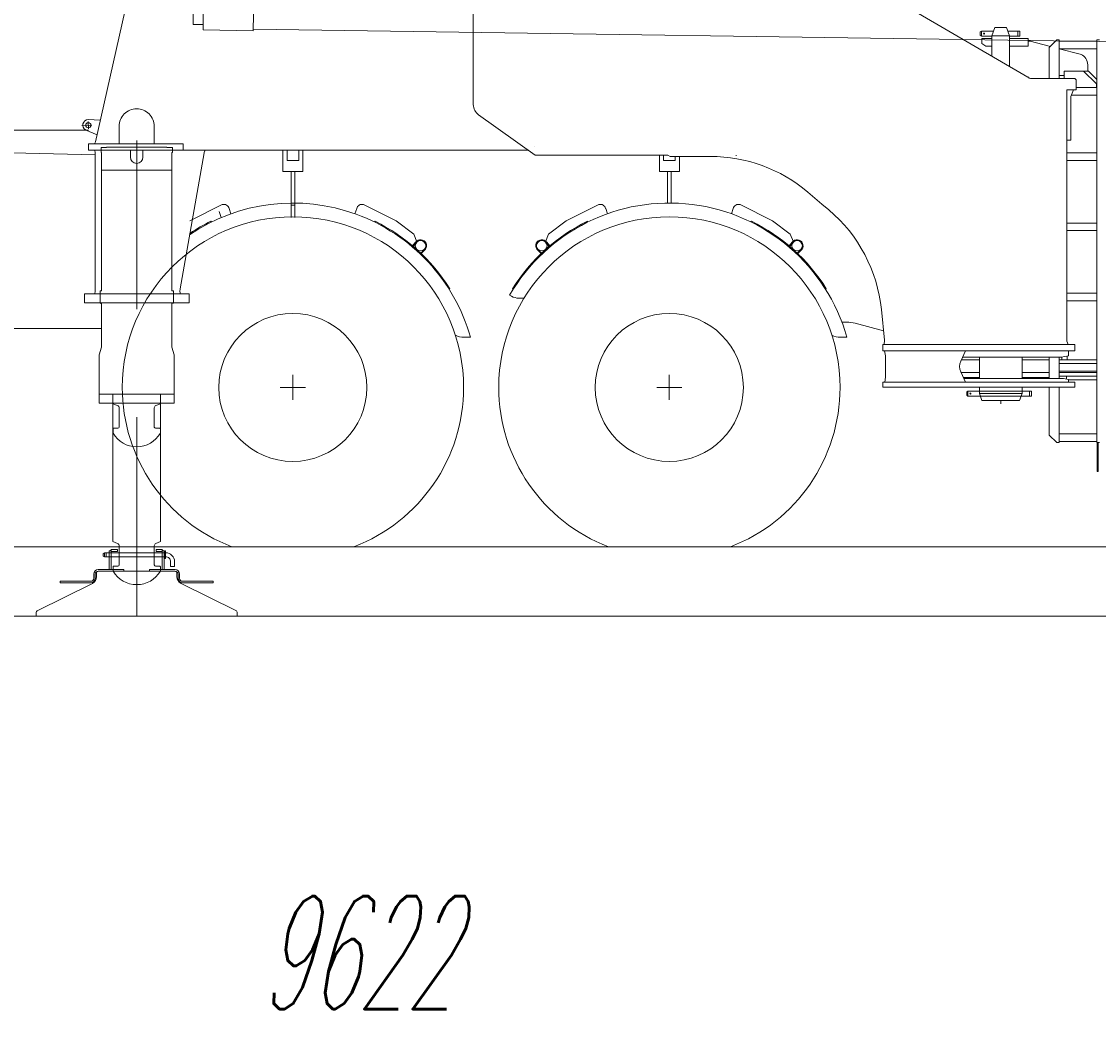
# Model space of a CAD drawing. Extents: x 4151 to 29084, y 1250 to 42319.
# Tile 19 of 30: x 17289 to 21579, y 16109 to 20090. Entities that reach past the tile are written whole.
import ezdxf
from ezdxf.enums import TextEntityAlignment as Align

# ---------------------------------------------------------------- set-up
doc = ezdxf.new("R2010")
doc.units = 0
doc.header["$LTSCALE"] = 37.5
doc.header["$MEASUREMENT"] = 0
doc.linetypes.add('CENTER', pattern=[50.5, 30, -9, 2.5, -9])
doc.layers.add('11', color=251, linetype='Continuous')
doc.layers.add('6', color=7, linetype='Continuous')
doc.styles.get("Standard").update_dxf_attribs({"font": 'txt', "bigfont": 'bigfont'})
doc.dimstyles.get("Standard").update_dxf_attribs({"dimtxt": 0.18, "dimasz": 0.18, "dimexe": 0.18, "dimexo": 0.0625, "dimgap": 0.09, "dimtad": 0, "dimtih": 1, "dimtoh": 1, "dimdec": 4, "dimzin": 0, "dimdsep": 46, "dimtxsty": 'Standard', "dimcen": 0.09, "dimadec": 0, "dimazin": 0, "dimtfac": 1, "dimtdec": 4, "dimtofl": 0, "dimtmove": 0, "dimatfit": 0, "dimfxl": 1, "dimtolj": 1, "dimtzin": 0, "dimarcsym": 0})

# ---------------------------------------------------------------- blocks, each defined once
blk = doc.blocks.new('*G212')
at = {"layer": '11', "color": 251, "linetype": 'Continuous', "lineweight": 9}
for p, q in [((18012, 20056.7), (18018.9, 20528.6)), ((18018.9, 20528.6), (18218.9, 20525.7)), ((18212, 20053.8), (18218.9, 20525.8)), ((18218.9, 20525.7), (18218.8, 20520.2)), ((18218.8, 20520.2), (21743.4, 20469.2)), ((17975.5, 20293.3), (17978.6, 20507.5)), ((17978.6, 20507.5), (18018.6, 20507)), ((21743.4, 20469.2), (21736.7, 20008.2)), ((21742.5, 20406), (21737.6, 20071.5)), ((21947.8, 20363.1), (21742.5, 20406)), ((17975.5, 20293.3), (17972.4, 20079)), ((21737.6, 20071.5), (21944.1, 20108.4)), ((17972.4, 20079), (18012.4, 20078.4)), ((18212, 20053.8), (18012, 20056.7)), ((18212.1, 20059.3), (18212, 20053.8)), ((21736.7, 20008.2), (18212.1, 20059.3))]:
    blk.add_line(p, q, dxfattribs=at)
at = {"layer": '11', "color": 251, "linetype": 'CENTER', "lineweight": 9}
for p, q in [((21922.3, 20393.5), (21917.5, 20061.2)), ((21920, 20236.1), (17975.5, 20293.3)), ((21756.5, 20238.5), (21999.6, 20235))]:
    blk.add_line(p, q, dxfattribs=at)
at = {"layer": '11', "color": 251, "linetype": 'Continuous', "lineweight": 9}
for radius in [75.1, 75]:
    blk.add_circle((21920, 20236.1), radius, dxfattribs=at)
blk.add_arc((21920, 20236.1), 130, -79.3248, 77.661, dxfattribs=at)
blk = doc.blocks.new('*D261')
at = {"layer": '6', "color": 7, "linetype": 'Continuous', "lineweight": 9}
for p, q in [((13397.8, 16320), (13397.8, 12521.6)), ((23019.8, 16320), (23019.8, 12521.4)), ((13397.8, 16020), (13760.1, 16117.1)), ((13760.1, 16117.1), (13760.1, 15922.9)), ((23019.8, 16020), (22657.6, 16117.1)), ((22657.6, 15922.9), (22657.6, 16117.1)), ((23019.8, 16020), (13397.8, 16020)), ((13397.8, 16020), (13760.1, 15922.9)), ((23019.8, 16020), (22657.6, 15922.9))]:
    blk.add_line(p, q, dxfattribs=at)
at = {"layer": '6', "color": 7, "linetype": 'Continuous', "lineweight": 9, "oblique": 15, "width": 0.5}
blk.add_text('9622', height=450, dxfattribs=at).set_placement((18240, 16020), align=Align.BOTTOM_LEFT)
blk = doc.blocks.new('*G268')
at = {"layer": '11', "color": 251, "linetype": 'Continuous', "lineweight": 9}
for p, q in [((20382.3, 20403.2), (21297.9, 19867.9)), ((17583.4, 19610.8), (17735.1, 20287.4)), ((19088.7, 20211.7), (19088.7, 19759.1)), ((21108.5, 20049.3), (21113.5, 20052.2)), ((21108.5, 20035.1), (21108.5, 20049.3)), ((21113.5, 20032.2), (21113.5, 20052.2)), ((21113.5, 20052.2), (21144.5, 20052.2)), ((21144.5, 20052.2), (21161.9, 20052.2)), ((21155, 20033.2), (21167, 20066.2)), ((21167, 20066.2), (21213, 20066.2)), ((21213, 20066.2), (21225, 20033.2)), ((21218.1, 20052.2), (21236.4, 20052.2)), ((21236.4, 20052.2), (21258.5, 20052.2)), ((21258.5, 20052.2), (21258.5, 20032.2)), ((21258.5, 20052.2), (21266.5, 20052.2)), ((21258.5, 20049.2), (21258.5, 20052.2)), ((21258.5, 20032.2), (21258.5, 20049.2)), ((21266.5, 20052.2), (21266.5, 20032.2)), ((21113.5, 20032.2), (21108.5, 20035.1)), ((21140.5, 20032.2), (21113.5, 20032.2)), ((21115, 20022.2), (21115, 20002.2)), ((21155, 20022.2), (21115, 20022.2)), ((21115, 20002.2), (21130, 19992.1)), ((21155, 20032.2), (21140.5, 20032.2)), ((21155, 19951.4), (21155, 20033.2)), ((21155, 20033.2), (21225, 20033.2)), ((21225, 20033.2), (21225, 19910.5)), ((21255.7, 20032.2), (21225, 20032.2)), ((21299.1, 20022.2), (21225, 20022.2)), ((21258.5, 20032.2), (21255.7, 20032.2)), ((21266.5, 20032.2), (21258.5, 20032.2)), ((21299.1, 19992.1), (21299.1, 20022.2)), ((21307.4, 20012.1), (21299.1, 20012.1)), ((21383, 19992.3), (21307.4, 20012.1)), ((21383, 19987.1), (21413, 20017.1)), ((21413, 20017.1), (21423, 20017.1)), ((21423, 20017.1), (21423, 19863.1)), ((21423, 20012.1), (21573, 20012.1)), ((21583, 20017.1), (21573, 20017.1)), ((21573, 20017.1), (21573, 18412.1)), ((21130, 19992.1), (21155, 19992.1)), ((21225, 19992.1), (21299.1, 19992.1)), ((21387.2, 19991.3), (21383, 19992.3)), ((21383, 19863.1), (21383, 19987.1)), ((21423, 19982.1), (21573, 19982.1)), ((21505.9, 19960.2), (21423, 19981.9)), ((21537.5, 19892.1), (21537.5, 19911.3)), ((21297.5, 19868.1), (21297.9, 19868.1)), ((21299.9, 19868.1), (21297.5, 19868.1)), ((21297.9, 19868.1), (21297.9, 19867.9)), ((21423, 19875.1), (21424.8, 19875.1)), ((21424.8, 19875.1), (21443, 19875.1)), ((21443, 19892.1), (21519, 19892.1)), ((21443, 19863.1), (21443, 19892.1)), ((21519, 19892.1), (21571.6, 19842.1)), ((21519, 19892.1), (21540, 19892.1)), ((21540, 19892.1), (21573, 19859.1)), ((21331.6, 19863.1), (21308.7, 19863.1)), ((21331.6, 19863.1), (21484.9, 19863.1)), ((21484.9, 19863.1), (21489.9, 19858.1)), ((21489.9, 19858.1), (21489.9, 19818.1)), ((21573, 19827.1), (21489.9, 19827.1)), ((21571.6, 19842.1), (21571.6, 19827.1)), ((21571.6, 19837.1), (21573, 19837.1)), ((21571.6, 19827.1), (21571.6, 19837.1)), ((21573, 19797.1), (21573, 19827.1)), ((21453.8, 19818.1), (21453.8, 18816.8)), ((21489.9, 19818.1), (21453.8, 19818.1)), ((21453.8, 19804), (21453.8, 19618.1)), ((21468.8, 19791.5), (21479.9, 19818.1)), ((21468.8, 19618.1), (21468.8, 19791.5)), ((21471.1, 19797.1), (21573, 19797.1)), ((17554.3, 19699.3), (17602.7, 19697.1)), ((19109.7, 19718.3), (19335.3, 19558)), ((16872.5, 19657), (17555.7, 19657)), ((17589.6, 19638.5), (17543, 19658.3)), ((17677.7, 19672.7), (17677.7, 19602.7)), ((17817.7, 19602.7), (17817.7, 19672.7)), ((17579.6, 19602.7), (17583.4, 19610.8)), ((17747.7, 18944), (17747.7, 19616.5)), ((21453.8, 19618.1), (21468.8, 19618.1)), ((21453.8, 19618.1), (21453.8, 19606.8)), ((21465.1, 19618.1), (21453.8, 19618.1)), ((17005.3, 19573.6), (17582.4, 19558.7)), ((17555.7, 19602.7), (17555.7, 19577.7)), ((17571.6, 19602.7), (17555.7, 19602.7)), ((17555.7, 19577.7), (17932.7, 19577.7)), ((17932.7, 19602.7), (17571.6, 19602.7)), ((17589.8, 19602.7), (17579.6, 19602.7)), ((17581.8, 19567), (17580.5, 19577.7)), ((17580.5, 19577.7), (17589.8, 19577.7)), ((17581.8, 19015.4), (17581.8, 19567)), ((17677.7, 19602.7), (17589.8, 19602.7)), ((17589.8, 19577.7), (17722.7, 19577.7)), ((17605.7, 19587.7), (17605.7, 19567.7)), ((17627.7, 19587.7), (17605.7, 19587.7)), ((17605.7, 19587.7), (17622.7, 19587.7)), ((17605.7, 19577.7), (17605.7, 19587.7)), ((17605.7, 19567.7), (17607.7, 19567.7)), ((17607.7, 19567.7), (17607.7, 19497.7)), ((17627.7, 19589.7), (17627.7, 19587.7)), ((17867.7, 19589.7), (17627.7, 19589.7)), ((17722.7, 19577.7), (17722.7, 19549.7)), ((17772.7, 19577.7), (18010.5, 19577.7)), ((17772.7, 19549.7), (17772.7, 19577.7)), ((17932.7, 19602.7), (17817.7, 19602.7)), ((17867.7, 19587.7), (17867.7, 19589.7)), ((17889.7, 19587.7), (17867.7, 19587.7)), ((17889.7, 19587.7), (17872.7, 19587.7)), ((17887.7, 19567.7), (17889.7, 19567.7)), ((17887.7, 19497.7), (17887.7, 19567.7)), ((17889.7, 19567.7), (17889.7, 19587.7)), ((17889.7, 19577.7), (17889.7, 19587.7)), ((18016.6, 19566.4), (17921.2, 19025.2)), ((17932.7, 19592.7), (17932.7, 19602.7)), ((17932.7, 19577.7), (17932.7, 19602.7)), ((17932.7, 19587.7), (17932.7, 19592.7)), ((17932.7, 19587.7), (17932.7, 19577.7)), ((19107.6, 19577.7), (17932.7, 19577.7)), ((18020.2, 19577.7), (18010.5, 19577.7)), ((18016.9, 19567.8), (18016.6, 19566.4)), ((18016.9, 19567.8), (18020.2, 19577.7)), ((18330, 19577.7), (18330, 19538.7)), ((18347, 19577.7), (18347, 19536.8)), ((18393, 19536.8), (18393, 19577.7)), ((18410, 19492.8), (18410, 19577.7)), ((19115.9, 19577.7), (18651.1, 19577.7)), ((19307.6, 19577.7), (19107.6, 19577.7)), ((19332.1, 19592.7), (19332.1, 19592.7)), ((21453.8, 19567.1), (21573, 19567.1)), ((18330, 19538.7), (18330, 19492.8)), ((18347, 19536.8), (18393, 19536.8)), ((19335.3, 19558), (19359.8, 19558)), ((19359.8, 19557.7), (19864, 19557.7)), ((19797.9, 19557.7), (19765.9, 19557.7)), ((19830, 19557.7), (19830, 19538.7)), ((19830, 19538.7), (19830, 19492.8)), ((19847, 19538.7), (19847, 19557.7)), ((19847, 19536.8), (19847, 19538.7)), ((19893, 19536.8), (19847, 19536.8)), ((19872.4, 19552.7), (19864, 19557.7)), ((20033.7, 19552.7), (19872.4, 19552.7)), ((19893, 19552.7), (19893, 19536.8)), ((19910, 19492.8), (19910, 19552.7)), ((20136.3, 19555.7), (20136.3, 19557.7)), ((21453.8, 19537.1), (21573, 19537.1)), ((17607.7, 19497.7), (17607.7, 19017.7)), ((17637.7, 19497.7), (17607.7, 19497.7)), ((17607.7, 19497.7), (17887.7, 19497.7)), ((17857.7, 19497.7), (17887.7, 19497.7)), ((17887.7, 19497.7), (17887.7, 19017.7)), ((18330, 19492.8), (18362.5, 19492.8)), ((18362.5, 19308.9), (18362.5, 19492.8)), ((18362.5, 19492.8), (18377.5, 19492.8)), ((18377.5, 19492.8), (18377.5, 19308.9)), ((18377.5, 19492.8), (18410, 19492.8)), ((19830, 19492.8), (19910, 19492.8)), ((19862.5, 19367), (19862.5, 19492.8)), ((19877.5, 19492.8), (19877.5, 19367)), ((20477.6, 19363), (20421.3, 19410.7)), ((17958.7, 19296.1), (18088.6, 19360.5)), ((18362.5, 19358), (18377.5, 19358)), ((18651.4, 19360.5), (18781.3, 19296.1)), ((19458.7, 19296.1), (19588.6, 19360.5)), ((20151.4, 19360.5), (20281.3, 19296.1)), ((20505.1, 19339.8), (20477.6, 19363)), ((18084.4, 19309.3), (18076.1, 19333)), ((18116, 19345.2), (18123.2, 19324.4)), ((18616.8, 19324.4), (18624, 19345.2)), ((19616, 19345.2), (19623.2, 19324.4)), ((20116.8, 19324.4), (20124, 19345.2)), ((18042.9, 19294.2), (18045.4, 19291.5)), ((18697.1, 19294.2), (18694.6, 19291.5)), ((18736.7, 19269), (18739.3, 19271.5)), ((18781.3, 19296.1), (18851.5, 19243.4)), ((19388.5, 19243.4), (19458.7, 19296.1)), ((19542.9, 19294.2), (19545.4, 19291.5)), ((20197.1, 19294.2), (20194.6, 19291.5)), ((20236.7, 19269), (20239.3, 19271.5)), ((20281.3, 19296.1), (20351.5, 19243.4)), ((21453.8, 19287.1), (21573, 19287.1)), ((18851.5, 19243.4), (18863.8, 19211.7)), ((19376.2, 19211.7), (19388.5, 19243.4)), ((20351.5, 19243.4), (20363.8, 19211.7)), ((21453.8, 19257.1), (21573, 19257.1)), ((18858.9, 19210.6), (18846.6, 19196.1)), ((18846.6, 19196.1), (18848.9, 19194.2)), ((18848.9, 19194.2), (18861.3, 19208.9)), ((18863.8, 19211.7), (18860.2, 19206.8)), ((18895.7, 19184.8), (18879, 19167.1)), ((18881, 19165.2), (18898.2, 19183.1)), ((19359, 19165.2), (19341.8, 19183.1)), ((19344.3, 19184.8), (19361, 19167.1)), ((19379.8, 19206.8), (19376.2, 19211.7)), ((19391.1, 19194.2), (19378.7, 19208.9)), ((19381.1, 19210.6), (19393.4, 19196.1)), ((19393.4, 19196.1), (19391.1, 19194.2)), ((20358.9, 19210.6), (20346.6, 19196.1)), ((20346.6, 19196.1), (20348.9, 19194.2)), ((20348.9, 19194.2), (20361.3, 19208.9)), ((20363.8, 19211.7), (20360.2, 19206.8)), ((20395.7, 19184.8), (20379, 19167.1)), ((20381, 19165.2), (20398.2, 19183.1)), ((18879, 19167.1), (18881, 19165.2)), ((19361, 19167.1), (19359, 19165.2)), ((20379, 19167.1), (20381, 19165.2)), ((17581.8, 19015.4), (17580.3, 19004.7)), ((17601.7, 19017.7), (17601.7, 18967.7)), ((17607.7, 19017.7), (17601.7, 19017.7)), ((17887.7, 19017.7), (17893.7, 19017.7)), ((17893.7, 19017.7), (17893.7, 18967.7)), ((17921.2, 19025.2), (17919.2, 19013.9)), ((17919.2, 19013.9), (17921.5, 19004.7)), ((18991.9, 19023.8), (18994.8, 19025.7)), ((19248.1, 19023.8), (19245.2, 19025.7)), ((20491.9, 19023.8), (20494.8, 19025.7)), ((21453.8, 19007.1), (21573, 19007.1)), ((17539.2, 19004.7), (17947.7, 19004.7)), ((17539.2, 18969.7), (17539.2, 19004.7)), ((17557.7, 18969.7), (17539.2, 18969.7)), ((17956.6, 18969.7), (17557.7, 18969.7)), ((17580.3, 19004.7), (17589.7, 19004.7)), ((17909.5, 19004.7), (17589.8, 19004.7)), ((17601.7, 18969.7), (17601.7, 19004.7)), ((17601.7, 18969.7), (17607.7, 18965.7)), ((17601.7, 18967.7), (17607.7, 18967.7)), ((17607.7, 18967.7), (17607.7, 18965.7)), ((17607.7, 18965.7), (17607.7, 18792.2)), ((17607.7, 18965.7), (17607.7, 18792.2)), ((17887.7, 18967.7), (17887.7, 18792.2)), ((17893.7, 18967.7), (17887.7, 18967.7)), ((17893.7, 18967.7), (17887.7, 18967.7)), ((17887.7, 18967.7), (17887.7, 18792.2)), ((17893.7, 18969.7), (17893.7, 19004.7)), ((17921.5, 19004.7), (17909.5, 19004.7)), ((17947.7, 19004.7), (17956.6, 19004.7)), ((17956.6, 19004.7), (17956.6, 18969.7)), ((21453.8, 18977.1), (21573, 18977.1)), ((20726.7, 18820.9), (20714.4, 18942.3)), ((20557.5, 18892), (20577, 18892)), ((20609.4, 18887.7), (20722.7, 18857.3)), ((17595.8, 18867), (17225, 18867)), ((17542.8, 18867), (17606.6, 18867)), ((17607.7, 18792.2), (17598.7, 18762.2)), ((17607.7, 18792.2), (17598.7, 18762.2)), ((17887.7, 18792.2), (17896.7, 18762.2)), ((17887.7, 18792.2), (17896.7, 18762.2)), ((19051.6, 18832), (19077.3, 18832)), ((20551.6, 18832), (20577.3, 18832)), ((20720.2, 18777.7), (20720.2, 18802.7)), ((20720.2, 18802.7), (21469.9, 18802.7)), ((20725.3, 18802.7), (20726.7, 18820.9)), ((20748.4, 18802.7), (20725.3, 18802.7)), ((20748.4, 18802.7), (21353.8, 18802.7)), ((20761.9, 18802.7), (20748.5, 18802.7)), ((21441.8, 18802.7), (21353.8, 18802.7)), ((21459, 18802.7), (21441.8, 18802.7)), ((21453.8, 18816.8), (21459, 18802.7)), ((21469.9, 18802.7), (21484.9, 18802.7)), ((21484.9, 18802.7), (21484.9, 18777.7)), ((17598.7, 18762.2), (17598.7, 18604.7)), ((17598.7, 18762.2), (17598.7, 18604.7)), ((17896.7, 18762.2), (17896.7, 18569.7)), ((17896.7, 18762.2), (17896.7, 18604.7)), ((21484.9, 18777.7), (20720.2, 18777.7)), ((20730.3, 18757.7), (20726.3, 18777.7)), ((20726.3, 18777.7), (20750.3, 18777.7)), ((20730.3, 18757.7), (20730.3, 18672.6)), ((21049.6, 18777.7), (20750.3, 18777.7)), ((21030.4, 18736.8), (21049.6, 18777.7)), ((21105, 18752.1), (21037.6, 18752.1)), ((21037.8, 18752.6), (21430.9, 18752.6)), ((21459.9, 18777.7), (21049.6, 18777.7)), ((21105, 18752.6), (21105, 18667.6)), ((21274.8, 18667.6), (21274.8, 18752.6)), ((21383, 18752.1), (21274.8, 18752.1)), ((21383, 18667.6), (21383, 18752.6)), ((21423, 18752.6), (21423, 18667.6)), ((21430.9, 18752.6), (21459.9, 18757.7)), ((21433.7, 18753.1), (21433.7, 18752.6)), ((21433.7, 18752.6), (21433.7, 18742.1)), ((21455, 18742.1), (21455, 18756.9)), ((21459.9, 18777.7), (21459.9, 18760.8)), ((21476.9, 18777.7), (21459.9, 18777.7)), ((21459.9, 18757.7), (21459.9, 18777.7)), ((21105, 18742.1), (21033.3, 18742.1)), ((21033.3, 18742.1), (21105, 18742.1)), ((21383, 18742.1), (21274.8, 18742.1)), ((21274.8, 18742.1), (21383, 18742.1)), ((21573, 18742.1), (21423, 18742.1)), ((21423, 18727.1), (21573, 18727.1)), ((21433.7, 18742.1), (21455, 18742.1)), ((18369.5, 18682), (18369.5, 18582)), ((19869.5, 18682), (19869.5, 18582)), ((20730.3, 18672.6), (20728, 18652.6)), ((21050, 18652.6), (21030.4, 18694.4)), ((21032.5, 18692.1), (21105, 18692.1)), ((21105, 18692.1), (21032.5, 18692.1)), ((21040.9, 18672.1), (21105, 18672.1)), ((21440.1, 18667.6), (21043, 18667.6)), ((21274.8, 18692.1), (21383, 18692.1)), ((21379, 18692.1), (21274.8, 18692.1)), ((21274.8, 18672.1), (21383, 18672.1)), ((21379, 18692.1), (21383, 18692.1)), ((21423, 18697.1), (21573, 18697.1)), ((21423, 18692.1), (21573, 18692.1)), ((21423, 18692.1), (21573, 18692.1)), ((21573, 18677.1), (21423, 18677.1)), ((21437.4, 18677.1), (21451.5, 18677.1)), ((21459.9, 18664.1), (21440.1, 18667.6)), ((21451.5, 18677.1), (21451.5, 18665.6)), ((21451.5, 18677.1), (21451.5, 18665.6)), ((21459.9, 18652.6), (21459.9, 18664.1)), ((21459.9, 18652.6), (21459.9, 18663.9)), ((18419.5, 18632), (18319.5, 18632)), ((19919.5, 18632), (19819.5, 18632)), ((20720.2, 18652.6), (20720.2, 18632.6)), ((21484.9, 18652.6), (20720.2, 18652.6)), ((20720.2, 18632.6), (20727.3, 18632.6)), ((20727.3, 18632.6), (21484.9, 18632.6)), ((20728, 18652.6), (20731.8, 18652.6)), ((20731.8, 18652.6), (20748.9, 18652.6)), ((20748.9, 18652.6), (20750.3, 18652.6)), ((20750.3, 18652.6), (21050, 18652.6)), ((21022.2, 18652.6), (21039.4, 18652.6)), ((21039.4, 18652.6), (21450.3, 18652.6)), ((21105, 18632.6), (21105, 18618.1)), ((21274.8, 18607.7), (21274.8, 18632.6)), ((21383, 18442.1), (21383, 18632.6)), ((21423, 18632.6), (21423, 18412.1)), ((21450.3, 18652.6), (21459.9, 18652.6)), ((21471.2, 18652.6), (21459.9, 18652.6)), ((21461.9, 18662.1), (21573, 18662.1)), ((21484.9, 18632.6), (21484.9, 18652.6)), ((17598.7, 18604.7), (17632.7, 18604.7)), ((17598.7, 18604.7), (17598.7, 18569.7)), ((17632.7, 18604.7), (17598.7, 18604.7)), ((17598.7, 18604.7), (17598.7, 18569.7)), ((17896.7, 18604.7), (17598.7, 18604.7)), ((17842.7, 18604.7), (17652.7, 18604.7)), ((17896.7, 18604.7), (17862.7, 18604.7)), ((17896.7, 18604.7), (17862.7, 18604.7)), ((17896.7, 18569.7), (17896.7, 18604.7)), ((17896.7, 18569.7), (17896.7, 18604.7)), ((21059.4, 18617.7), (21054.4, 18614.8)), ((21054.4, 18614.8), (21054.4, 18600.6)), ((21054.4, 18600.6), (21059.4, 18597.7)), ((21304.9, 18617.7), (21059.4, 18617.7)), ((21059.4, 18617.7), (21059.4, 18600.2)), ((21059.4, 18615.2), (21059.4, 18617.7)), ((21059.4, 18600.2), (21059.4, 18597.7)), ((21059.4, 18597.7), (21302.1, 18597.7)), ((21105, 18618.1), (21105, 18607.7)), ((21105, 18607.7), (21275, 18607.7)), ((21105, 18607.7), (21114.7, 18580.6)), ((21114.7, 18580.6), (21264.9, 18580.6)), ((21264.9, 18580.6), (21274.8, 18607.7)), ((21302.1, 18597.7), (21304.9, 18597.7)), ((21304.9, 18597.7), (21304.9, 18617.7)), ((21304.9, 18617.7), (21312.9, 18617.7)), ((21304.9, 18614.7), (21304.9, 18617.7)), ((21304.9, 18597.7), (21304.9, 18614.7)), ((21312.9, 18597.7), (21304.9, 18597.7)), ((21312.9, 18617.7), (21312.9, 18597.7)), ((17598.7, 18569.7), (17896.7, 18569.7)), ((17598.7, 18569.7), (17896.7, 18569.7)), ((17652.8, 18017.7), (17652.8, 18569.7)), ((17842.8, 18569.7), (17842.8, 18017.7)), ((21413, 18412.1), (21383, 18442.1)), ((21423, 18412.1), (21413, 18412.1)), ((21423, 18447.1), (21573, 18447.1)), ((21423, 18417.1), (21573, 18417.1)), ((21573, 18412.1), (21583, 18412.1)), ((21573.5, 18297.1), (21573.5, 18412.1)), ((21578.5, 18412.1), (21578.5, 18297.1)), ((21578.5, 18297.1), (21573.5, 18297.1)), ((17637.7, 17906), (17637.7, 17980.5)), ((17637.7, 17980.5), (17645.7, 17980.5)), ((17641.7, 17980.5), (17645.7, 17984.5)), ((17645.7, 17980.5), (17641.7, 17980.5)), ((17645.7, 17986.5), (17670.7, 17986.5)), ((17645.7, 17978.5), (17645.7, 17986.5)), ((17645.7, 17984.5), (17645.7, 17980.5)), ((17645.7, 17980.5), (17645.7, 17906)), ((17670.7, 17978.5), (17645.7, 17978.5)), ((17671.4, 18010.3), (17652.8, 18017.7)), ((17671.4, 18010.3), (17652.8, 18017.7)), ((17670.7, 17986.5), (17670.7, 17978.5)), ((17677.8, 17924.7), (17677.8, 18001)), ((17677.8, 17979.5), (17677.8, 18001)), ((17677.8, 17932.8), (17677.8, 17979.5)), ((17817.8, 18001), (17817.8, 17924.7)), ((17817.8, 18001), (17817.8, 17979.4)), ((17817.8, 17979.4), (17817.8, 17932.8)), ((17842.8, 18017.7), (17824.1, 18010.2)), ((17842.8, 18017.7), (17824.1, 18010.2)), ((17849.7, 17986.5), (17824.7, 17986.5)), ((17824.7, 17986.5), (17824.7, 17978.5)), ((17824.7, 17978.5), (17849.7, 17978.5)), ((17849.7, 17978.5), (17849.7, 17986.5)), ((17849.7, 17984.5), (17849.7, 17980.5)), ((17853.7, 17980.5), (17849.7, 17984.5)), ((17849.7, 17980.5), (17849.7, 17906)), ((17857.7, 17980.5), (17849.7, 17980.5)), ((17849.7, 17980.5), (17853.7, 17980.5)), ((17857.7, 17906), (17857.7, 17980.5)), ((17859.7, 17980.3), (17863, 17980.3)), ((17859.7, 17950.3), (17859.7, 17980.3)), ((17863, 17980.3), (17863, 17950.3)), ((17614.6, 17970.4), (17619.6, 17973.3)), ((17614.6, 17960.2), (17614.6, 17970.4)), ((17619.6, 17957.3), (17614.6, 17960.2)), ((17619.6, 17957.3), (17619.6, 17973.3)), ((17619.6, 17973.3), (17862.7, 17973.3)), ((17862.7, 17957.3), (17619.6, 17957.3)), ((17863, 17950.3), (17859.7, 17950.3)), ((17882.7, 17918.3), (17882.7, 17937.3)), ((17898.7, 17937.3), (17898.7, 17918.3)), ((17595.7, 17900), (17587.7, 17895.4)), ((17587.7, 17895.4), (17587.7, 17884.3)), ((17594.7, 17906), (17696.7, 17906)), ((17696.7, 17900), (17594.7, 17900)), ((17602.7, 17900), (17595.7, 17900)), ((17899.7, 17900), (17602.7, 17900)), ((17630.2, 17906), (17611.2, 17906)), ((17637.7, 17906), (17633.5, 17906)), ((17637.7, 17910.2), (17637.7, 17906)), ((17645.7, 17906), (17637.7, 17906)), ((17645.7, 17906), (17645.7, 17910.2)), ((17649.9, 17906), (17645.7, 17906)), ((17653.8, 17919.7), (17672.8, 17919.7)), ((17653.8, 17900), (17653.8, 17919.7)), ((17653.8, 17909.5), (17653.8, 17917.7)), ((17653.8, 17900), (17653.8, 17909.5)), ((17655.8, 17919.7), (17672.8, 17919.7)), ((17691.2, 17906), (17672.2, 17906)), ((17696.7, 17906), (17696.7, 17900)), ((17900.7, 17906), (17798.7, 17906)), ((17798.7, 17906), (17798.7, 17900)), ((17798.7, 17900), (17900.7, 17900)), ((17823.2, 17906), (17804.2, 17906)), ((17817.8, 17932.8), (17817.8, 17924.7)), ((17822.8, 17919.7), (17839.8, 17919.7)), ((17822.8, 17919.7), (17839.8, 17919.7)), ((17841.8, 17909.5), (17841.8, 17900)), ((17845.5, 17906), (17849.7, 17906)), ((17849.7, 17906), (17849.7, 17910.2)), ((17849.7, 17906), (17857.7, 17906)), ((17857.7, 17910.2), (17857.7, 17906)), ((17857.7, 17906), (17861.9, 17906)), ((17884.2, 17906), (17865.2, 17906)), ((17898.7, 17918.3), (17882.7, 17918.3)), ((17907.7, 17895.4), (17899.7, 17900)), ((17907.7, 17884.3), (17907.7, 17895.4)), ((17571.1, 17851.3), (17350.5, 17741.4)), ((17442.8, 17859.7), (17564.7, 17859.7)), ((17442.8, 17853.7), (17442.8, 17859.7)), ((17564.7, 17853.7), (17442.8, 17853.7)), ((17576.7, 17871.7), (17576.7, 17888)), ((17582.7, 17888), (17582.7, 17871.7)), ((17587.7, 17884.3), (17587.7, 17878.1)), ((17907.7, 17878.1), (17907.7, 17884.3)), ((17912.7, 17888), (17912.7, 17871.7)), ((17918.7, 17871.7), (17918.7, 17888)), ((18144.9, 17741.4), (17924.3, 17851.3)), ((18052.6, 17859.7), (17930.7, 17859.7)), ((17930.7, 17853.7), (18052.6, 17853.7)), ((18052.6, 17853.7), (18052.6, 17859.7)), ((10568.1, 17720), (28229.1, 17720)), ((17347.7, 17736.9), (17347.7, 17720)), ((17347.7, 17720), (18147.7, 17720)), ((18147.7, 17720), (18147.7, 17736.9))]:
    blk.add_line(p, q, dxfattribs=at)
at = {"layer": '11', "color": 251, "linetype": 'CENTER', "lineweight": 9}
for p, q in [((17528.4, 19675.9), (17569.5, 19677.7)), ((17554.3, 19691.4), (17555.5, 19662.2)), ((21190, 18580.6), (21190, 18566.9)), ((17747.7, 17720), (17747.7, 18513.9)), ((17625.7, 17965.3), (17625.7, 17974.6)), ((17625.7, 17956.2), (17625.7, 17965.3))]:
    blk.add_line(p, q, dxfattribs=at)
at = {"layer": '11', "color": 251, "linetype": 'Continuous', "lineweight": 9}
for points in [[(21537.5, 19911.3), (21537.2, 19917.8), (21536.2, 19924.4), (21534.4, 19930.9), (21531.9, 19937.1), (21528.7, 19942.9), (21524.9, 19948), (21520.5, 19952.4), (21515.8, 19955.9), (21510.9, 19958.5), (21505.9, 19960.2)], [(21423, 19875.2), (21423.2, 19875.2), (21423.4, 19875.1), (21423.6, 19875.1), (21423.7, 19875.1), (21423.9, 19875.1), (21424.1, 19875.1), (21424.3, 19875.1), (21424.5, 19875.1), (21424.6, 19875.1), (21424.8, 19875.1)], [(17677.8, 17924.7), (17677.8, 17926), (17677.8, 17927.3), (17677.8, 17928.4), (17677.8, 17929.4), (17677.8, 17930.2), (17677.8, 17931), (17677.8, 17931.6), (17677.8, 17932.2), (17677.8, 17932.6), (17677.8, 17932.8)], [(17841.8, 17917.7), (17841.8, 17917), (17841.8, 17916.3), (17841.8, 17915.5), (17841.8, 17914.7), (17841.8, 17913.9), (17841.8, 17913), (17841.8, 17912.1), (17841.8, 17911.2), (17841.8, 17910.4), (17841.8, 17909.5)]]:
    blk.add_lwpolyline(points, dxfattribs=at)
for centre, radius in [((21123.5, 20042.2), 2), ((17554.9, 19677), 10.3), ((18878.6, 19196.8), 21), ((19361.5, 19196.8), 21), ((20378.6, 19196.8), 21), ((18369.5, 18632), 295), ((18369.5, 18632), 295), ((19869.5, 18632), 295), ((21069.4, 18607.7), 2)]:
    blk.add_circle(centre, radius, dxfattribs=at)
for centre, radius, start, end in [((21308.1, 19872.3), 9.24, -152.7914, -86.3652), ((17747.7, 19672.7), 70, 90, -179.9975), ((17747.7, 19672.7), 70, 0, 90.0019), ((19138.7, 19759.1), 50, 180, -125.3942), ((17554.9, 19677), 22.2, 91.6812, -122.3528), ((17747.7, 19549.7), 25, 180, 0), ((20033.7, 18952.7), 600, 49.7566, 90.0013), ((18370, 18632), 735, 15.7902, 124.1185), ((18095.4, 19340.5), 21.1, 12.6404, 108.837), ((18644.6, 19340.5), 21.1, 71.1691, 167.3626), ((19870, 18632), 735, 15.7901, 150.0004), ((19595.4, 19340.5), 21.1, 12.6404, 108.837), ((20144.6, 19340.5), 21.1, 71.1718, 167.3545), ((18370, 18632), 680, 0, 180), ((18370, 18632), 680, 0, 180), ((19870, 18632), 680, 0, 180), ((20117.5, 18881.8), 600, 5.7865, 49.7564), ((18370, 18632), 738.5, 116.2856, 123.7048), ((18370, 18632), 738.5, 32.2108, 63.7137), ((19870, 18632), 738.5, 116.2855, 147.7884), ((19870, 18632), 738.5, 32.2108, 63.7136), ((18878.5, 19196.8), 24, -35.0156, 144.9865), ((19361.5, 19196.8), 24, 35.0135, -144.9823), ((20378.5, 19196.8), 24, -35.0177, 144.9865), ((19274.2, 19062.5), 75, -122.9051, -74.7978), ((20577, 18767), 125, 74.9584, 90.0019), ((19051.6, 18907), 75, -117.03, -89.9984), ((20551.6, 18907), 75, -117.517, -89.9984), ((21075.7, 18715.6), 50, 154.9005, -154.9065), ((18370, 18632), 680, 180, -110.961), ((18370, 18632), 680, 180, -110.961), ((18370, 18632), 680, -69.0388, -0.0018), ((19870, 18632), 680, 180, -110.9612), ((19870, 18632), 680, -69.0389, -0.0018), ((17667.8, 18001), 10, 0, 68.4203), ((17667.8, 18001), 10, 0, 68.4366), ((17827.8, 18001), 10, 111.7867, 179.9983), ((17827.8, 18001), 10, 111.8013, 179.9983), ((17862.7, 17937.3), 36, 0, 90), ((17862.7, 17937.3), 20, 0, 90.0044), ((17594.7, 17888), 18, 90, 180), ((17594.7, 17888), 12, 90, 180), ((17655.8, 17917.7), 2, 90, -179.9781), ((17747.8, 17955.2), 109, -149.5846, -30.4138), ((17672.8, 17924.7), 5, -90, 0), ((17672.8, 17924.7), 5, -90, 0), ((17822.8, 17924.7), 5, 180, -90.0175), ((17822.8, 17924.7), 5, 180, -90), ((17839.8, 17917.7), 2, 0, 90), ((17900.7, 17888), 18, 0, 90), ((17900.7, 17888), 12, 0, 90), ((17564.7, 17871.7), 12, -90, 0), ((17564.7, 17871.7), 18, -90, 0), ((17557.7, 17878.1), 30, -63.5258, -0.006), ((17937.7, 17878.1), 30, 180, -116.4732), ((17930.7, 17871.7), 18, 180, -90), ((17930.7, 17871.7), 12, 180, -90), ((17352.7, 17736.9), 5, 116.5244, 179.9984), ((18142.7, 17736.9), 4.99, 0, 63.6044)]:
    blk.add_arc(centre, radius, start, end, dxfattribs=at)
blk = doc.blocks.new('*G270')
at = {"layer": '11', "color": 251, "linetype": 'Continuous', "lineweight": 9}
for p, q in [((17652.8, 18567.2), (17652.8, 18604.7)), ((17842.8, 18604.7), (17842.8, 18567.3)), ((17671.4, 18559.8), (17652.8, 18567.2)), ((17671.4, 18559.8), (17652.8, 18567.2)), ((17677.8, 18474.2), (17677.8, 18550.5)), ((17677.8, 18529), (17677.8, 18550.5)), ((17817.8, 18550.5), (17817.8, 18474.2)), ((17817.8, 18550.5), (17817.8, 18529)), ((17842.8, 18567.3), (17824.1, 18559.8)), ((17842.8, 18567.3), (17824.1, 18559.8)), ((17677.8, 18482.4), (17677.8, 18529)), ((17817.8, 18529), (17817.8, 18482.4)), ((17653.8, 18469.2), (17672.8, 18469.2)), ((17653.8, 18449.5), (17653.8, 18469.2)), ((17653.8, 18459.1), (17653.8, 18467.2)), ((17653.8, 18449.5), (17653.8, 18459.1)), ((17655.8, 18469.2), (17672.8, 18469.2)), ((17817.8, 18482.4), (17817.8, 18474.2)), ((17822.8, 18469.2), (17839.8, 18469.2)), ((17822.8, 18469.2), (17839.8, 18469.2)), ((17841.8, 18459.1), (17841.8, 18449.5))]:
    blk.add_line(p, q, dxfattribs=at)
for points in [[(17677.8, 18474.2), (17677.8, 18475.6), (17677.8, 18476.8), (17677.8, 18477.9), (17677.8, 18478.9), (17677.8, 18479.8), (17677.8, 18480.5), (17677.8, 18481.2), (17677.8, 18481.7), (17677.8, 18482.1), (17677.8, 18482.4)], [(17841.8, 18467.2), (17841.8, 18466.6), (17841.8, 18465.8), (17841.8, 18465.1), (17841.8, 18464.2), (17841.8, 18463.4), (17841.8, 18462.5), (17841.8, 18461.7), (17841.8, 18460.8), (17841.8, 18459.9), (17841.8, 18459.1)]]:
    blk.add_lwpolyline(points, dxfattribs=at)
for centre, radius, start, end in [((17667.8, 18550.5), 10, 0, 68.4203), ((17667.8, 18550.5), 10, 0, 68.4366), ((17827.8, 18550.5), 10, 111.7867, 179.9983), ((17827.8, 18550.5), 10, 111.8013, 179.9983), ((17655.8, 18467.2), 2, 90, -179.9781), ((17747.8, 18504.7), 109, -149.5846, -30.4138), ((17672.8, 18474.2), 5, -90, 0), ((17672.8, 18474.2), 5, -90, 0), ((17822.8, 18474.2), 5, 180, -90.0175), ((17822.8, 18474.2), 5, 180, -90), ((17839.8, 18467.2), 2, 0, 90)]:
    blk.add_arc(centre, radius, start, end, dxfattribs=at)

msp = doc.modelspace()

# ---------------------------------------------------------------- linework, layer by layer
at = {"layer": '6', "color": 7, "linetype": 'Continuous', "lineweight": 9}
msp.add_line((27120, 17997.03613), (10568.10197, 17997.03613), dxfattribs=at)

# ---------------------------------------------------------------- block references
at = {"color": 7, "linetype": 'Continuous', "lineweight": 9}
for name in ['*G268', '*G212', '*G270']:
    msp.add_blockref(name, (0, 0), dxfattribs=at)

# ---------------------------------------------------------------- dimensions: what is measured, and where the dimension line sits
at = {"layer": '6', "color": 7, "linetype": 'Continuous', "lineweight": 9}
dim = msp.add_linear_dim(base=(23019.79431, 16020), p1=(23019.79431, 12521.44887), p2=(13397.84071, 12521.61805), text='9622', dimstyle='Standard', dxfattribs=at)
dim.commit()
dim.dimension.update_dxf_attribs({"geometry": '*D261', "text_midpoint": (18690, 16020)})

doc.saveas('drawing.dxf')
